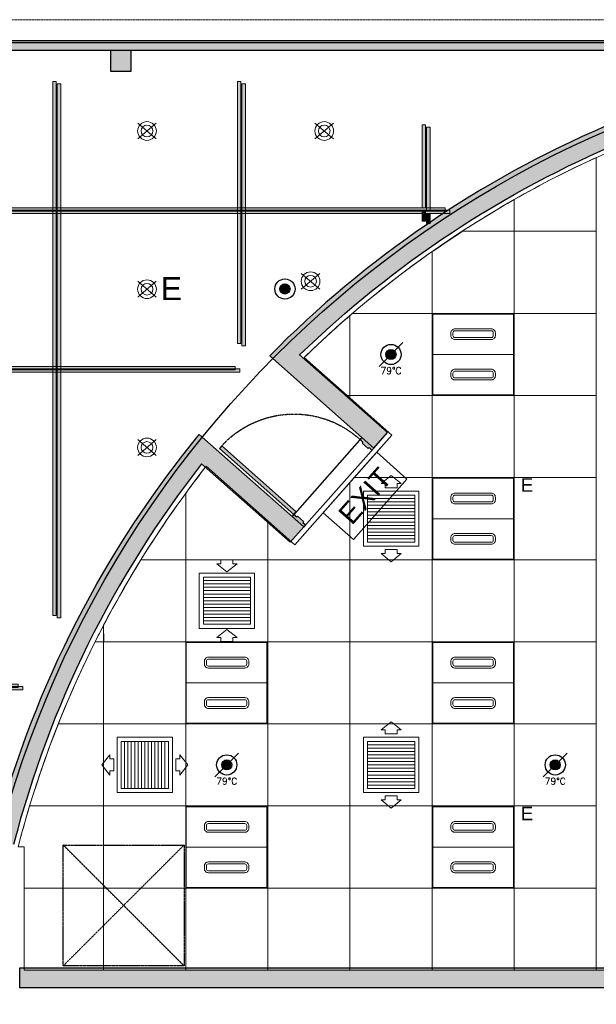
# Model space of a CAD drawing. Header units: millimetres. Extents: x -1097 to 37269, y -9172 to 9131.
# Tile 35 of 36: x 13421 to 17701, y 1820 to 9131. Entities that reach past the tile are written whole.
import ezdxf
from ezdxf.enums import TextEntityAlignment as Align

# ---------------------------------------------------------------- set-up
doc = ezdxf.new("R2010")
doc.units = ezdxf.units.MM
doc.linetypes.add('( Dashed )', pattern=[0.75, 0.5, -0.25])
doc.linetypes.add('DASHED', pattern=[19.049999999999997, 12.7, -6.35])
for name, color, linetype in [('0-MSC-MCP', 3, 'Continuous'), ('Doors', 14, 'Continuous'), ('Flooring', 8, 'Continuous')]:
    doc.layers.add(name, color=color, linetype=linetype)
for name, color, linetype, lineweight in [('00 Structural', 2, 'Continuous', 25), ('01 Doors', 14, 'Continuous', 25), ('02 Furniture', 14, 'Continuous', 25), ('Ceiling', 14, 'Continuous', 9), ('Furniture', 14, 'Continuous', 9), ('Grey', 8, 'Continuous', 9), ('MEP_Lighting (Walls)', 160, 'Continuous', 15)]:
    doc.layers.add(name, color=color, linetype=linetype, lineweight=lineweight)
for name, color, linetype, lineweight, true_color in [('03 Partition', 7, 'Continuous', 25, 0x2776bb), ('ACMV', 5, 'Continuous', 20, 0x0000ff), ('FIRE', 1, 'Continuous', 20, 0xff0000), ('LIGHTING', 6, 'Continuous', 20, 0xff00ff)]:
    doc.layers.add(name, color=color, linetype=linetype, lineweight=lineweight, true_color=true_color)
for name, color, linetype, true_color in [('Exhaut Hoods', 30, 'Continuous', 0xff7f00), ('FIRE-SPKLR-EQP', 1, 'Continuous', 0xff0000), ('RCP LAYOUT', 9, 'Continuous', 0x808080)]:
    doc.layers.add(name, color=color, linetype=linetype, true_color=true_color)
doc.styles.get("Standard").update_dxf_attribs({"font": 'arial.ttf'})

# ---------------------------------------------------------------- blocks, each defined once
blk = doc.blocks.new('A$C28684cc3')
at = {"layer": 'ACMV'}
for p, q in [((-4868.887462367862, 5746.119565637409), (-4943.887462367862, 5686.119565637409)), ((-4793.887462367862, 5686.119565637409), (-4868.887462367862, 5746.119565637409)), ((-5073.887462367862, 5631.119565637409), (-4663.887462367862, 5631.119565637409)), ((-5073.887462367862, 5221.119565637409), (-5073.887462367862, 5631.119565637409)), ((-4943.887462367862, 5686.119565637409), (-4913.887462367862, 5686.119565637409)), ((-4913.887462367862, 5686.119565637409), (-4913.887462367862, 5656.119565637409)), ((-4913.887462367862, 5656.119565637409), (-4823.887462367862, 5656.119565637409)), ((-4823.887462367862, 5656.119565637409), (-4823.887462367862, 5686.119565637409)), ((-4823.887462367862, 5686.119565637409), (-4793.887462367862, 5686.119565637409)), ((-4663.887462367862, 5631.119565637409), (-4663.887462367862, 5221.119565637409)), ((-5043.887462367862, 5601.119565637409), (-4693.887462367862, 5601.119565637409)), ((-5043.887462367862, 5251.119565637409), (-5043.887462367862, 5601.119565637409)), ((-5043.887462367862, 5576.119565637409), (-4693.887462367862, 5576.119565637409)), ((-4693.887462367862, 5601.119565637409), (-4693.887462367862, 5251.119565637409)), ((-5043.887462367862, 5551.119565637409), (-4693.887462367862, 5551.119565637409)), ((-5043.887462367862, 5526.119565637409), (-4693.887462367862, 5526.119565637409)), ((-5043.887462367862, 5501.119565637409), (-4693.887462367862, 5501.119565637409)), ((-5043.887462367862, 5476.119565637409), (-4693.887462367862, 5476.119565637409)), ((-5043.887462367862, 5451.119565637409), (-4693.887462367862, 5451.119565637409)), ((-5043.887462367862, 5426.119565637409), (-4693.887462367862, 5426.119565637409)), ((-5043.887462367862, 5401.119565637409), (-4693.887462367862, 5401.119565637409)), ((-5043.887462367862, 5376.119565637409), (-4693.887462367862, 5376.119565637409)), ((-5043.887462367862, 5351.119565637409), (-4693.887462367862, 5351.119565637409)), ((-5043.887462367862, 5326.119565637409), (-4693.887462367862, 5326.119565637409)), ((-5043.887462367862, 5301.119565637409), (-4693.887462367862, 5301.119565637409)), ((-5043.887462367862, 5276.119565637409), (-4693.887462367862, 5276.119565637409)), ((-4663.887462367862, 5221.119565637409), (-5073.887462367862, 5221.119565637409)), ((-4693.887462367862, 5251.119565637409), (-5043.887462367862, 5251.119565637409)), ((-4913.887462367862, 5166.119565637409), (-4913.887462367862, 5196.119565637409)), ((-4913.887462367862, 5196.119565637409), (-4823.887462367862, 5196.119565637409)), ((-4823.887462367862, 5196.119565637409), (-4823.887462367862, 5166.119565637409)), ((-6043.087462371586, 5120.269566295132), (-6133.087462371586, 5120.269566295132)), ((-6133.087462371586, 5120.269566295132), (-6133.087462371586, 5090.269566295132)), ((-6043.087462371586, 5090.269566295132), (-6043.087462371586, 5120.269566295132)), ((-4868.887462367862, 5106.119565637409), (-4943.887462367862, 5166.119565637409)), ((-4943.887462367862, 5166.119565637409), (-4913.887462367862, 5166.119565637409)), ((-4793.887462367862, 5166.119565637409), (-4868.887462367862, 5106.119565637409)), ((-4823.887462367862, 5166.119565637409), (-4793.887462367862, 5166.119565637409)), ((-6133.087462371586, 5090.269566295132), (-6163.087462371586, 5090.269566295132)), ((-6163.087462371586, 5090.269566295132), (-6088.087462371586, 5030.269566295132)), ((-6088.087462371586, 5030.269566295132), (-6013.087462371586, 5090.269566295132)), ((-6013.087462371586, 5090.269566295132), (-6043.087462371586, 5090.269566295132)), ((-6293.087462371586, 5021.519566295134), (-5883.087462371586, 5021.519566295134)), ((-6293.087462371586, 4611.519566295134), (-6293.087462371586, 5021.519566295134)), ((-6263.087462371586, 4991.519566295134), (-5913.087462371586, 4991.519566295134)), ((-6263.087462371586, 4641.519566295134), (-6263.087462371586, 4991.519566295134)), ((-5913.087462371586, 4991.519566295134), (-5913.087462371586, 4641.519566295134)), ((-5883.087462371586, 5021.519566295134), (-5883.087462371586, 4611.519566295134)), ((-6263.087462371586, 4966.519566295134), (-5913.087462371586, 4966.519566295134)), ((-6263.087462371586, 4941.519566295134), (-5913.087462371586, 4941.519566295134)), ((-6263.087462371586, 4916.519566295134), (-5913.087462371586, 4916.519566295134)), ((-6263.087462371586, 4891.519566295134), (-5913.087462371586, 4891.519566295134)), ((-6263.087462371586, 4866.519566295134), (-5913.087462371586, 4866.519566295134)), ((-6263.087462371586, 4841.519566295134), (-5913.087462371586, 4841.519566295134)), ((-6263.087462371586, 4816.519566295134), (-5913.087462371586, 4816.519566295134)), ((-6263.087462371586, 4791.519566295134), (-5913.087462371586, 4791.519566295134)), ((-6263.087462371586, 4766.519566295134), (-5913.087462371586, 4766.519566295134)), ((-6263.087462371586, 4741.519566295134), (-5913.087462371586, 4741.519566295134)), ((-6263.087462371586, 4716.519566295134), (-5913.087462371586, 4716.519566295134)), ((-6263.087462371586, 4691.519566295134), (-5913.087462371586, 4691.519566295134)), ((-5883.087462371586, 4611.519566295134), (-6293.087462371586, 4611.519566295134)), ((-6263.087462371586, 4666.519566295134), (-5913.087462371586, 4666.519566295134)), ((-5913.087462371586, 4641.519566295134), (-6263.087462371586, 4641.519566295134)), ((-6163.087462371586, 4542.769566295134), (-6088.087462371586, 4602.769566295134)), ((-6133.087462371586, 4542.769566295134), (-6163.087462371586, 4542.769566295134)), ((-6133.087462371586, 4512.769566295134), (-6133.087462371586, 4542.769566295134)), ((-6088.087462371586, 4602.769566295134), (-6013.087462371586, 4542.769566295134)), ((-6013.087462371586, 4542.769566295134), (-6043.087462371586, 4542.769566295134)), ((-6043.087462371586, 4542.769566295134), (-6043.087462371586, 4512.769566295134)), ((-6043.087462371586, 4512.769566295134), (-6133.087462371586, 4512.769566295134)), ((-4868.887462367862, 3917.319566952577), (-4943.887462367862, 3857.319566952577)), ((-4793.887462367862, 3857.319566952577), (-4868.887462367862, 3917.319566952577)), ((-6902.687313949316, 3392.31971471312), (-6902.687313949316, 3802.31971471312)), ((-6902.687313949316, 3802.31971471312), (-6492.687313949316, 3802.31971471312)), ((-6492.687313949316, 3802.31971471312), (-6492.687313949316, 3392.31971471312)), ((-5073.887462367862, 3802.319566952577), (-4663.887462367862, 3802.319566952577)), ((-5073.887462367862, 3392.319566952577), (-5073.887462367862, 3802.319566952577)), ((-4943.887462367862, 3857.319566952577), (-4913.887462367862, 3857.319566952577)), ((-4913.887462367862, 3857.319566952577), (-4913.887462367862, 3827.319566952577)), ((-4913.887462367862, 3827.319566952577), (-4823.887462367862, 3827.319566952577)), ((-4823.887462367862, 3827.319566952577), (-4823.887462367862, 3857.319566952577)), ((-4823.887462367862, 3857.319566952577), (-4793.887462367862, 3857.319566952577)), ((-4663.887462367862, 3802.319566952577), (-4663.887462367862, 3392.319566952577)), ((-6872.687313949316, 3422.31971471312), (-6872.687313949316, 3772.31971471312)), ((-6872.687313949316, 3772.31971471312), (-6522.687313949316, 3772.31971471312)), ((-6847.687313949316, 3772.31971471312), (-6847.687313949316, 3422.31971471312)), ((-6822.687313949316, 3772.31971471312), (-6822.687313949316, 3422.31971471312)), ((-6797.687313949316, 3772.31971471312), (-6797.687313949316, 3422.31971471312)), ((-6772.687313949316, 3772.31971471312), (-6772.687313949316, 3422.31971471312)), ((-6747.687313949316, 3772.31971471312), (-6747.687313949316, 3422.31971471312)), ((-6722.687313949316, 3772.31971471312), (-6722.687313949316, 3422.31971471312)), ((-6697.687313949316, 3772.31971471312), (-6697.687313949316, 3422.31971471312)), ((-6672.687313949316, 3772.31971471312), (-6672.687313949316, 3422.31971471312)), ((-6647.687313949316, 3772.31971471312), (-6647.687313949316, 3422.31971471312)), ((-6622.687313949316, 3772.31971471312), (-6622.687313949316, 3422.31971471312)), ((-6597.687313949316, 3772.31971471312), (-6597.687313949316, 3422.31971471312)), ((-6572.687313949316, 3772.31971471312), (-6572.687313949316, 3422.31971471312)), ((-6547.687313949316, 3772.31971471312), (-6547.687313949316, 3422.31971471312)), ((-6522.687313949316, 3772.31971471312), (-6522.687313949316, 3422.31971471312)), ((-5043.887462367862, 3772.319566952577), (-4693.887462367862, 3772.319566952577)), ((-5043.887462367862, 3422.319566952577), (-5043.887462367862, 3772.319566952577)), ((-5043.887462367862, 3747.319566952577), (-4693.887462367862, 3747.319566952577)), ((-4693.887462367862, 3772.319566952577), (-4693.887462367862, 3422.319566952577)), ((-7017.687313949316, 3597.31971471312), (-6957.687313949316, 3672.31971471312)), ((-6957.687313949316, 3672.31971471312), (-6957.687313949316, 3642.31971471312)), ((-6377.687313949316, 3597.31971471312), (-6437.687313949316, 3672.31971471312)), ((-6437.687313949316, 3672.31971471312), (-6437.687313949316, 3642.31971471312)), ((-5043.887462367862, 3722.319566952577), (-4693.887462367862, 3722.319566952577)), ((-5043.887462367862, 3697.319566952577), (-4693.887462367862, 3697.319566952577)), ((-5043.887462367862, 3672.319566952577), (-4693.887462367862, 3672.319566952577)), ((-6957.687313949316, 3522.31971471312), (-7017.687313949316, 3597.31971471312)), ((-6957.687313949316, 3642.31971471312), (-6927.687313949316, 3642.31971471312)), ((-6927.687313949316, 3642.31971471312), (-6927.687313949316, 3552.31971471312)), ((-6437.687313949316, 3642.31971471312), (-6467.687313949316, 3642.31971471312)), ((-6467.687313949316, 3642.31971471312), (-6467.687313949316, 3552.31971471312)), ((-6437.687313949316, 3522.31971471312), (-6377.687313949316, 3597.31971471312)), ((-5043.887462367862, 3647.319566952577), (-4693.887462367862, 3647.319566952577)), ((-5043.887462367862, 3622.319566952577), (-4693.887462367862, 3622.319566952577)), ((-5043.887462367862, 3597.319566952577), (-4693.887462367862, 3597.319566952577)), ((-6927.687313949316, 3552.31971471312), (-6957.687313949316, 3552.31971471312)), ((-6957.687313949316, 3552.31971471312), (-6957.687313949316, 3522.31971471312)), ((-6467.687313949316, 3552.31971471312), (-6437.687313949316, 3552.31971471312)), ((-6437.687313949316, 3552.31971471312), (-6437.687313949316, 3522.31971471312)), ((-5043.887462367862, 3572.319566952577), (-4693.887462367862, 3572.319566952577)), ((-5043.887462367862, 3547.319566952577), (-4693.887462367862, 3547.319566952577)), ((-5043.887462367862, 3522.319566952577), (-4693.887462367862, 3522.319566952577)), ((-5043.887462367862, 3497.319566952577), (-4693.887462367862, 3497.319566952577)), ((-5043.887462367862, 3472.319566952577), (-4693.887462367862, 3472.319566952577)), ((-5043.887462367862, 3447.319566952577), (-4693.887462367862, 3447.319566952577)), ((-6492.687313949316, 3392.31971471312), (-6902.687313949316, 3392.31971471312)), ((-6522.687313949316, 3422.31971471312), (-6872.687313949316, 3422.31971471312)), ((-4663.887462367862, 3392.319566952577), (-5073.887462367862, 3392.319566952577)), ((-4693.887462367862, 3422.319566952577), (-5043.887462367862, 3422.319566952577)), ((-4913.887462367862, 3337.319566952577), (-4913.887462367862, 3367.319566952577)), ((-4913.887462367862, 3367.319566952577), (-4823.887462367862, 3367.319566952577)), ((-4823.887462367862, 3367.319566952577), (-4823.887462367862, 3337.319566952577)), ((-4868.887462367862, 3277.319566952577), (-4943.887462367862, 3337.319566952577)), ((-4943.887462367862, 3337.319566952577), (-4913.887462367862, 3337.319566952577)), ((-4793.887462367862, 3337.319566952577), (-4868.887462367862, 3277.319566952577)), ((-4823.887462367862, 3337.319566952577), (-4793.887462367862, 3337.319566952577))]:
    blk.add_line(p, q, dxfattribs=at)
blk = doc.blocks.new('SPKLR-EQP-PENDENT-93C')
at = {"layer": 'FIRE-SPKLR-EQP'}
h = blk.add_hatch(color=256, dxfattribs=at)
h.dxf.hatch_style = 1
h.paths.add_polyline_path([(37.5, 0, 1), (-37.5, 0, 1)])
blk.add_line((-88.38834764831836, -88.38834764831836), (88.38834764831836, 88.38834764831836), dxfattribs=at)
for radius in [75, 37.5]:
    blk.add_circle((0, 0), radius, dxfattribs=at)
at = {"layer": 'FIRE-SPKLR-EQP', "insert": (-4.547473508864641e-13, -120.1356336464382), "char_height": 50, "attachment_point": 5}
blk.add_mtext_dynamic_manual_height_columns('\\pxqc;{\\Fromans|c0;79%%DC}', width=160.0238095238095, gutter_width=3324.744963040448, heights=[0], dxfattribs=at)
blk = doc.blocks.new('SPKLR-EQP-PENDENT-68C')
at = {"layer": 'FIRE-SPKLR-EQP'}
h = blk.add_hatch(color=256, dxfattribs=at)
h.dxf.hatch_style = 1
h.paths.add_polyline_path([(37.5, 0, 1), (-37.5, 0, 1)])
for radius in [75, 37.5]:
    blk.add_circle((0, 0), radius, dxfattribs=at)
blk = doc.blocks.new('A$C86f38443')
at = {"layer": 'FIRE'}
for name, p in [('SPKLR-EQP-PENDENT-68C', (15389.86868118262, 7131.51026717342)), ('SPKLR-EQP-PENDENT-93C', (16176.84514884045, 6645.319566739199)), ('SPKLR-EQP-PENDENT-93C', (14957.64514884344, 3597.319564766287)), ('SPKLR-EQP-PENDENT-93C', (17396.04514884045, 3597.319564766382))]:
    blk.add_blockref(name, p, dxfattribs=at)
blk = doc.blocks.new('LIGHT-600X600MM')
at = {"color": 0}
blk.add_line((300, 0), (-300, 0), dxfattribs=at)
blk.add_lwpolyline([(-300, 300), (-300, -300), (300, -300), (300, 300)], close=True, dxfattribs=at)
for points in [[(-165.0000000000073, 159.9999999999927), (-165.0000000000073, 140.0000000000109, 0.4142135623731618), (-135.0000000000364, 109.9999999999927), (134.9999999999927, 109.9999999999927, 0.4142135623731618), (165.0000000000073, 140.0000000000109), (165.0000000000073, 159.9999999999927, 0.4142135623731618), (134.9999999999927, 190.0000000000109), (-134.9999999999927, 190.0000000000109, 0.4142135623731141)], [(-150, 159.9999999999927), (-150, 140.0000000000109, 0.4142135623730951), (-135.0000000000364, 125), (134.9999999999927, 125, 0.4142135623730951), (150, 140.0000000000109), (150, 159.9999999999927, 0.4142135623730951), (134.9999999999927, 175), (-134.9999999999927, 175, 0.4142135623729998)], [(-165.0000000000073, -159.9999999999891), (-165.0000000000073, -140.0000000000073, -0.4142135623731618), (-135.0000000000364, -109.9999999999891), (134.9999999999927, -109.9999999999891, -0.4142135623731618), (165.0000000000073, -140.0000000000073), (165.0000000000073, -159.9999999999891, -0.4142135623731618), (134.9999999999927, -190.0000000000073), (-134.9999999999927, -190.0000000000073, -0.4142135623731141)], [(-150, -159.9999999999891), (-150, -140.0000000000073, -0.4142135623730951), (-135.0000000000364, -125), (134.9999999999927, -125, -0.4142135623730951), (150, -140.0000000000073), (150, -159.9999999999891, -0.4142135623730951), (134.9999999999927, -175), (-134.9999999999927, -175, -0.4142135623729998)]]:
    blk.add_lwpolyline(points, format="xyb", close=True, dxfattribs=at)
blk.add_attdef('E', text='', height=100).set_placement((400, 250), align=Align.MIDDLE_CENTER)
blk = doc.blocks.new('A$Cbacd199c')
at = {"layer": 'LIGHTING'}
for p, q in [((14296.57872702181, 8363.621994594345), (14434.53659186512, 8245.724602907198)), ((14434.53659186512, 8363.621994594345), (14296.57872702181, 8245.724602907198)), ((15612.61239571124, 8363.621994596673), (15750.57026055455, 8245.724602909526)), ((15750.57026055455, 8363.621994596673), (15612.61239571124, 8245.724602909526)), ((15511.04187707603, 7247.693540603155), (15648.99974191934, 7129.796148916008)), ((15648.99974191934, 7247.693540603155), (15511.04187707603, 7129.796148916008)), ((14296.57872702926, 6013.672446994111), (14434.53659187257, 5895.775055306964)), ((14434.53659187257, 6013.672446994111), (14296.57872702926, 5895.775055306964))]:
    blk.add_line(p, q, dxfattribs=at)
for centre, radius in [((14365.55765944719, 8304.673298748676), 69.50000000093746), ((14365.55765944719, 8304.673298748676), 43.41888344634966), ((15681.59132813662, 8304.673298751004), 69.50000000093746), ((15681.59132813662, 8304.673298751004), 43.41888344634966), ((15580.02080950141, 7188.744844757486), 69.50000000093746), ((15580.02080950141, 7188.744844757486), 43.41888344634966), ((14365.55765945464, 5954.723751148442), 69.50000000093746), ((14365.55765945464, 5954.723751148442), 43.41888344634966)]:
    blk.add_circle(centre, radius, dxfattribs=at)
for p in [(16786.44514872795, 6645.719566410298), (14956.44514883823, 4206.919566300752), (16786.44514883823, 4206.919566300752), (14956.44514883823, 2986.919566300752)]:
    blk.add_blockref('LIGHT-600X600MM', p, dxfattribs=at)
blk = doc.blocks.new('EXIT LIGHT')
at = {"color": 0}
blk.add_lwpolyline([(-200, -200), (200, -200), (200, 0), (-200, 0)], close=True, dxfattribs=at)
blk.add_attdef('EXIT', text='', height=100, dxfattribs=at).set_placement((0, -100), align=Align.MIDDLE_CENTER)
blk = doc.blocks.new('EM LIGHT1')
at = {"layer": 'MEP_Lighting (Walls)', "color": 3, "true_color": 0x00ff00}
for p, q in [((-68.97893242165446, 58.94869584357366), (68.97893242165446, -58.94869584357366)), ((68.97893242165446, 58.94869584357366), (-68.97893242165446, -58.94869584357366))]:
    blk.add_line(p, q, dxfattribs=at)
for radius in [69.50000000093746, 43.41888344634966]:
    blk.add_circle((3.725290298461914e-09, -2.095475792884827e-09), radius, dxfattribs=at)
at = {"color": 3, "true_color": 0x00ff00, "insert": (102.2761875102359, 89.70590073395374), "char_height": 170, "width": 45.68415850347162, "attachment_point": 1}
blk.add_mtext('E', dxfattribs=at)
blk = doc.blocks.new('A$C3c35f28b')
at = {"layer": 'LIGHTING', "color": 3, "true_color": 0x00ff00}
blk.add_blockref('EM LIGHT1', (14365.55765945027, 7129.698524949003), dxfattribs=at)
at = {"layer": 'LIGHTING', "color": 3, "true_color": 0x00ff00, "xscale": 1.5, "yscale": 1.5, "zscale": 1.5, "rotation": 48.47175877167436}
blk.add_blockref('EXIT LIGHT', (15872.04514883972, 5694.617767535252), dxfattribs=at).add_auto_attribs({'EXIT': 'EXIT'})
at = {"layer": 'LIGHTING', "color": 3, "true_color": 0x00ff00}
ref = blk.add_blockref('LIGHT-600X600MM', (16786.44514872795, 5425.7195664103), dxfattribs=at)
ref.add_attrib('E', 'E', dxfattribs={"layer": '0', "color": 0, "height": 100}).set_placement((17186.44514872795, 5675.7195664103), align=Align.MIDDLE_CENTER)
ref = blk.add_blockref('LIGHT-600X600MM', (16786.44514883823, 2986.919566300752), dxfattribs=at)
ref.add_attrib('E', 'E', dxfattribs={"layer": '0', "color": 0, "height": 100}).set_placement((17186.44514883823, 3236.919566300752), align=Align.MIDDLE_CENTER)
blk = doc.blocks.new('tsf H external wall')
at = {"layer": '0-MSC-MCP', "ltscale": 0.25, "true_color": 0x808080}
h = blk.add_hatch(color=8, dxfattribs=at)
h.dxf.hatch_style = 1
h.paths.add_polyline_path([(1716442.635372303, -78125.10488669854), (1716442.635372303, -78685.26231226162), (1716439.635372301, -78685.26231226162), (1716439.635372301, -78125.10488669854)])
at = {"layer": '03 Partition', "color": 8, "ltscale": 0.25, "true_color": 0x808080}
blk.add_line((1716442.635372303, -78188.4183502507), (1716442.635372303, -78685.26231226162), dxfattribs=at)
blk.add_lwpolyline([(1716442.635372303, -78125.10488669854), (1716442.635372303, -78685.26231226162), (1716439.635372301, -78685.26231226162), (1716439.635372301, -78125.10488669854)], close=True, dxfattribs=at)
blk = doc.blocks.new('COR_00$0$$1200_clear')
at = {"ltscale": 0.25, "true_color": 0x808080}
h = blk.add_hatch(color=8, dxfattribs=at)
h.dxf.hatch_style = 1
h.paths.add_polyline_path([(-596.7499997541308, -87), (-561.7499999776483, -87), (-561.7499997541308, -39.00000698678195), (-546.7499997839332, -39.00000699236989), (-546.7499992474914, 65.00000698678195), (-561.7499992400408, 65.00000698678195), (-561.749999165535, 112.9999998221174), (-596.7499997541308, 113)])
h.paths.add_polyline_path([(746.7499999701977, -87), (711.7499999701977, -87), (711.7499997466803, -39.00000698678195), (696.7500005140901, -39.000007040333), (696.7499999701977, 65.0000069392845), (711.7500000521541, 65.00000698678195), (711.7499999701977, 112.9999998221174), (746.7499999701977, 113)])
h.paths.add_polyline_path([(-561.7499999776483, -1354.499999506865), (-561.7499999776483, -87), (-516.7500069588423, -87), (-516.7500069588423, -1354.499999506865)])
at = {"layer": '01 Doors', "color": 8, "true_color": 0x808080}
for points in [[(-596.7499997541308, -87), (-561.7499999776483, -87), (-561.7499997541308, -39.00000698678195), (-546.7499997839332, -39.00000699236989), (-546.7499992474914, 65.00000698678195), (-561.7499992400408, 65.00000698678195), (-561.749999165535, 112.9999998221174), (-596.7499997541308, 113)], [(-596.7499997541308, 113), (746.7499999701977, 113), (746.7499999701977, -87), (-596.7499997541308, -87)], [(746.7499999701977, -87), (711.7499999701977, -87), (711.7499997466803, -39.00000698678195), (696.7500005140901, -39.000007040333), (696.7499999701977, 65.0000069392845), (711.7500000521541, 65.00000698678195), (711.7499999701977, 112.9999998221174), (746.7499999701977, 113)], [(-561.7499999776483, -1354.499999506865), (-561.7499999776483, -87), (-516.7500069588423, -87), (-516.7500069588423, -1354.499999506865)]]:
    blk.add_lwpolyline(points, close=True, dxfattribs=at)
at = {"layer": '01 Doors', "color": 8, "linetype": 'DASHED', "ltscale": 0.1, "true_color": 0x808080}
blk.add_arc((-537.2381305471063, -105.5422727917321), 1249.125760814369, 270.9398059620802, 0.8505415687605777, dxfattribs=at)
blk = doc.blocks.new('plnnnn')
at = {"ltscale": 0.25, "true_color": 0x808080}
h = blk.add_hatch(color=8, dxfattribs=at)
h.dxf.hatch_style = 1
edge = h.paths.add_edge_path()
edge.add_line((1723862.992460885, -77684.4546372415), (1723858.480225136, -77680.45626541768))
edge.add_arc((1724099.377285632, -77873.2443613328), 308.5427744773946, 141.3299764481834, 165.7934505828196)
edge.add_line((1723800.270581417, -77797.52234884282), (1723806.463639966, -77797.52257680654))
edge.add_arc((1724098.252446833, -77872.73880491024), 301.3273780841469, 141.3288808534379, 165.5451914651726, ccw=False)
edge = h.paths.add_edge_path()
edge.add_line((1723883.866175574, -77652.07215517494), (1723888.373693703, -77656.08005798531))
edge.add_arc((1724101.742695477, -77871.95726866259), 303.5280893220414, 91.19275811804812, 134.6652081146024, ccw=False)
edge.add_line((1724095.424438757, -77568.49494704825), (1724095.424438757, -77562.49345739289))
edge.add_arc((1724101.467911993, -77871.37456746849), 308.940226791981, 91.12088866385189, 134.7769738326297)
h = blk.add_hatch(color=8, dxfattribs=at)
h.dxf.hatch_style = 1
h.paths.add_polyline_path([(1723885.429503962, -77650.30642085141), (1723881.320402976, -77654.67644202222), (1723911.718744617, -77681.60849343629), (1723915.699802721, -77677.1139287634)])
h.paths.add_polyline_path([(1723858.48023163, -77680.45625719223), (1723860.74629259, -77677.62027711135), (1723891.287494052, -77704.6788981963), (1723888.883314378, -77707.3925092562)])
h = blk.add_hatch(color=8, dxfattribs=at)
h.dxf.hatch_style = 1
h.paths.add_polyline_path([(1723860.74629259, -77677.62027711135), (1723857.001567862, -77682.31857702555), (1723887.308689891, -77709.16979673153), (1723891.287494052, -77704.6788981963)])
h = blk.add_hatch(color=8, dxfattribs=at)
h.dxf.hatch_style = 1
h.paths.add_polyline_path([(1723808.255555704, -77833.54460517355), (1723808.255555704, -77839.45011698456), (1724095.424438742, -77839.45011698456), (1724095.424438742, -77833.54460517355)])
at = {"layer": '00 Structural', "color": 8, "ltscale": 0.25, "true_color": 0x808080}
for points in [[(1724099.443318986, -77562.43069779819, 0.1961272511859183), (1723883.85762573, -77652.08060861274), (1723881.320402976, -77654.67644202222), (1723911.718744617, -77681.60849343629), (1723915.699392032, -77677.11439231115), (1723889.945160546, -77654.30633250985)], [(1723890.069807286, -77654.41672020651, -0.1899644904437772), (1724095.424438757, -77568.49494704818)], [(1723858.48023163, -77680.45625719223), (1723860.74629259, -77677.62027711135), (1723891.287494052, -77704.6788981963), (1723887.308854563, -77709.16961086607), (1723861.418001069, -77686.23173885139, 0.1030177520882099), (1723806.463660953, -77797.52249559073)], [(1723800.270544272, -77797.5224955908, -0.10714942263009), (1723858.480225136, -77680.45626541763)]]:
    blk.add_lwpolyline(points, format="xyb", dxfattribs=at)
blk.add_lwpolyline([(1723808.255555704, -77833.54460517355), (1724095.424438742, -77833.54460517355), (1724095.424438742, -77839.45011698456), (1723808.255555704, -77839.45011698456)], close=True, dxfattribs=at)
at = {"layer": '02 Furniture', "color": 8, "true_color": 0x808080, "rotation": 90}
blk.add_blockref('tsf H external wall', (1645414.162126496, -1794005.066070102), dxfattribs=at)
at = {"layer": 'Doors', "color": 8, "true_color": 0x808080, "xscale": -0.02293775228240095, "yscale": 0.02293775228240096, "zscale": 0.02293775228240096, "rotation": 228.4599999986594}
blk.add_blockref('COR_00$0$$1200_clear', (1723898.419496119, -77692.70998487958), dxfattribs=at)
blk = doc.blocks.new('usyer')
at = {"layer": 'Ceiling', "ltscale": 0.25, "true_color": 0x808080}
h = blk.add_hatch(color=8, dxfattribs=at)
h.dxf.hatch_style = 1
h.paths.add_polyline_path([(1722701.237580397, -78524.43877846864), (1722702.237580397, -78524.43877846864), (1722702.237580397, -78680.59574091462), (1722701.237580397, -78680.59574091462)])
h = blk.add_hatch(color=8, dxfattribs=at)
h.dxf.hatch_style = 1
h.paths.add_polyline_path([(1722755.195464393, -78524.43877846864), (1722756.195464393, -78524.43877846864), (1722756.195464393, -78601.07840083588), (1722755.195464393, -78601.07840083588)])
h = blk.add_hatch(color=8, dxfattribs=at)
h.dxf.hatch_style = 1
h.paths.add_polyline_path([(1722809.153348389, -78537.13630029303), (1722810.153348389, -78537.13630029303), (1722810.153348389, -78561.35713802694), (1722809.153348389, -78561.35713802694)])
h = blk.add_hatch(color=8, dxfattribs=at)
h.dxf.hatch_style = 1
h.paths.add_polyline_path([(1722815.897454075, -78561.35713802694), (1722815.897454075, -78562.35713802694), (1722462.982568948, -78562.35713802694), (1722462.982568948, -78561.35713802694)])
h = blk.add_hatch(color=8, dxfattribs=at)
h.dxf.hatch_style = 1
h.paths.add_polyline_path([(1722809.153348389, -78565.30767879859), (1722810.153348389, -78565.30767879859), (1722810.153348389, -78562.35713802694), (1722809.153348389, -78562.35713802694)])
h = blk.add_hatch(color=8, dxfattribs=at)
h.dxf.hatch_style = 1
h.paths.add_polyline_path([(1722754.586273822, -78607.775497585), (1722754.586273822, -78608.775497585), (1722518.427063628, -78608.775497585), (1722518.427063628, -78607.775497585)])
h = blk.add_hatch(color=8, dxfattribs=at)
h.dxf.hatch_style = 1
h.paths.add_polyline_path([(1722691.13993451, -78700.6122167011), (1722691.13993451, -78701.6122167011), (1722461.075570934, -78701.6122167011), (1722461.075570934, -78700.6122167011)])
at = {"layer": 'Ceiling', "color": 8, "ltscale": 0.25, "true_color": 0x808080}
for points in [[(1722701.237580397, -78524.43877846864), (1722702.237580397, -78524.43877846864), (1722702.237580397, -78680.59574091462), (1722701.237580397, -78680.59574091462)], [(1722755.195464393, -78524.43877846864), (1722756.195464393, -78524.43877846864), (1722756.195464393, -78601.07840083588), (1722755.195464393, -78601.07840083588)], [(1722809.153348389, -78537.13630029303), (1722810.153348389, -78537.13630029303), (1722810.153348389, -78561.35713802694), (1722809.153348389, -78561.35713802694)], [(1722815.897454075, -78561.35713802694), (1722815.897454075, -78562.35713802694), (1722462.982568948, -78562.35713802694), (1722462.982568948, -78561.35713802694)], [(1722809.153348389, -78565.30767879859), (1722810.153348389, -78565.30767879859), (1722810.153348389, -78562.35713802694), (1722809.153348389, -78562.35713802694)], [(1722754.586273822, -78607.775497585), (1722754.586273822, -78608.775497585), (1722518.427063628, -78608.775497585), (1722518.427063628, -78607.775497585)], [(1722691.13993451, -78700.6122167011), (1722691.13993451, -78701.6122167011), (1722461.075570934, -78701.6122167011), (1722461.075570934, -78700.6122167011)]]:
    blk.add_lwpolyline(points, close=True, dxfattribs=at)
blk = doc.blocks.new('steel cols')
at = {"layer": '00 Structural', "ltscale": 0.25, "true_color": 0x808080}
h = blk.add_hatch(color=8, dxfattribs=at)
h.dxf.hatch_style = 1
h.paths.add_polyline_path([(1723381.977154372, -77443.60850557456), (1723381.977154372, -77449.60850557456), (1723387.977154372, -77449.60850557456), (1723387.977154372, -77443.60850557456)])
at = {"layer": '00 Structural', "color": 8, "ltscale": 0.25, "true_color": 0x808080}
blk.add_lwpolyline([(1723381.977154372, -77443.60850557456), (1723387.977154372, -77443.60850557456), (1723387.977154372, -77449.60850557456), (1723381.977154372, -77449.60850557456)], close=True, dxfattribs=at)
blk = doc.blocks.new('columns by us')
at = {"layer": '00 Structural', "color": 8, "true_color": 0x808080, "xscale": -1}
blk.add_blockref('steel cols', (3447222.814204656, -121.8240797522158), dxfattribs=at)
blk = doc.blocks.new('IHH 2x2 FC')
at = {"layer": 'Ceiling', "color": 8, "ltscale": 0.25}
blk.add_lwpolyline([(-12, 12), (12, 12), (12, -12), (-12, -12)], close=True, dxfattribs=at)
blk = doc.blocks.new('grid 2')
at = {"color": 8, "ltscale": 0.25, "true_color": 0x808080}
blk.add_lwpolyline([(1722103.81567223, -78573.19406316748, -0.00830918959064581), (1722112.178351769, -78567.55268574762)], format="xyb", dxfattribs=at)
at = {"layer": 'Ceiling', "color": 8, "ltscale": 0.25, "true_color": 0x808080}
for points in [[(1722271.400113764, -78518.50302763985, 0.1899644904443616), (1722066.045482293, -78604.42480079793), (1722091.675067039, -78627.12247290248), (1722063.28452957, -78659.1776914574), (1722037.393676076, -78636.23981944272, 0.1030177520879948), (1721982.43933596, -78747.53057618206), (1721984.193782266, -78747.5305761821), (1721984.231230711, -78783.55268576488), (1722271.400113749, -78783.55268576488)], [(1722127.400113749, -78567.55268566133), (1722127.400113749, -78558.27287175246, -0.02222412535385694), (1722151.400113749, -78545.97078616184), (1722151.400113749, -78567.55268567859)], [(1722112.178351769, -78567.55268574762, -0.01468667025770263), (1722127.400113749, -78558.27287175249), (1722127.400107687, -78567.55268567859)], [(1722103.400113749, -78573.4850751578, -0.008661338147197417), (1722112.111468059, -78567.59621783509), (1722127.400113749, -78567.55268566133), (1722127.400113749, -78591.55268567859), (1722103.400113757, -78591.5526856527)], [(1722080.134702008, -78591.55268573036, -0.02427651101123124), (1722103.400113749, -78573.48507515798), (1722103.400113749, -78591.5526856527)], [(1722079.400113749, -78615.55268574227), (1722079.400113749, -78592.18464811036, -0.00079816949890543), (1722080.134702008, -78591.55268573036), (1722103.400113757, -78591.5526856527), (1722103.40011374, -78615.55268566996)], [(1722066.045482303, -78604.42480080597, -0.01492401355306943), (1722079.400113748, -78592.18464809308), (1722079.400113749, -78615.55268576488), (1722078.61078278, -78615.55268576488)], [(1722031.400113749, -78663.55268567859), (1722031.400113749, -78644.16236242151, -0.008159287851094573), (1722037.393676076, -78636.2398194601), (1722055.400113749, -78652.19253275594), (1722055.400113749, -78663.55268574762)], [(1722018.334816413, -78663.55268573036, -0.01920955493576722), (1722031.400113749, -78644.16236242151), (1722031.400113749, -78663.55268574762)], [(1722007.400113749, -78687.55268567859), (1722007.400113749, -78682.72838099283, -0.01813500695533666), (1722018.334816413, -78663.55268573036), (1722031.400113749, -78663.55268574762), (1722031.400113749, -78687.55268573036)], [(1722004.930810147, -78687.5526857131, -0.004504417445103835), (1722007.430264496, -78682.6707609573), (1722007.434569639, -78687.58277220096)], [(1721994.185068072, -78711.5526857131, -0.02160615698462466), (1722004.930810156, -78687.5526857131), (1722007.400113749, -78687.55268568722), (1722007.400113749, -78711.55268566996)], [(1721985.803283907, -78735.5526857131, -0.02088714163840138), (1721994.185068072, -78711.5526857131), (1722007.400113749, -78711.55268573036), (1722007.400113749, -78735.55268573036)], [(1721984.20628038, -78759.55266272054), (1721984.220000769, -78747.5307234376), (1721982.43933596, -78747.53057618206, -0.01021877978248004), (1721985.803283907, -78735.5526857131), (1722007.400125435, -78735.55268573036), (1722007.400102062, -78759.55268571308)]]:
    blk.add_lwpolyline(points, format="xyb", close=True, dxfattribs=at)
for points in [[(1722079.400113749, -78615.55268574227), (1722079.400113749, -78616.25172069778), (1722091.674213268, -78627.12343681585), (1722080.662517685, -78639.55268573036), (1722103.400113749, -78639.55268566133), (1722103.400113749, -78615.55268566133)], [(1722079.400113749, -78663.55268567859), (1722079.400113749, -78640.9775681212), (1722080.665925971, -78639.55268573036), (1722103.400113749, -78639.55268573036), (1722103.400113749, -78663.55268573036)], [(1722055.400113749, -78652.19253275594), (1722063.284434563, -78659.17779870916), (1722079.400113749, -78640.9818903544), (1722079.400113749, -78663.55268567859), (1722055.400113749, -78663.55268573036)], [(1721984.218754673, -78759.55183467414), (1722007.400113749, -78759.55268573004), (1722007.400113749, -78783.55268573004), (1721984.218754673, -78783.55183467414)]]:
    blk.add_lwpolyline(points, close=True, dxfattribs=at)
at = {"layer": 'Flooring', "color": 8, "ltscale": 0.25, "true_color": 0x808080}
blk.add_lwpolyline([(1721906.164354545, -78870.11713534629, -0.9434730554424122), (1721833.907863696, -78865.90794400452), (1721778.556152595, -78865.53855581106), (1721778.556123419, -78747.53057620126), (1721976.219971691, -78747.5183214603, -0.3406929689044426), (1722275.418965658, -78512.43877840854), (1721509.188209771, -78512.43943964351, 0.3942123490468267), (1721454.188209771, -78567.43943964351), (1721454.188209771, -78812.38872380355, -1.031559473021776), (1721454.188209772, -78919.39907187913), (1721454.188209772, -79157.98386275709), (1721499.188209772, -79157.98386275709), (1721499.188209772, -79214.98386275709), (1721906.181623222, -79214.9838627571), (1721906.164351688, -78870.06006854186)], format="xyb", dxfattribs=at)
at = {"layer": 'Ceiling', "color": 8, "true_color": 0x808080}
for name, p in [('usyer', (-707.3498926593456, 5.966285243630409e-08)), ('IHH 2x2 FC', (1722139.400113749, -78579.55268567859)), ('IHH 2x2 FC', (1722115.400113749, -78603.55268566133)), ('IHH 2x2 FC', (1722139.400113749, -78603.55268567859)), ('IHH 2x2 FC', (1722115.400113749, -78627.55268566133)), ('IHH 2x2 FC', (1722139.400113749, -78627.55268567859)), ('IHH 2x2 FC', (1722115.400113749, -78651.55268566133)), ('IHH 2x2 FC', (1722139.400113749, -78651.55268567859)), ('IHH 2x2 FC', (1722043.400113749, -78675.55268567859)), ('IHH 2x2 FC', (1722067.400113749, -78675.55268567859)), ('IHH 2x2 FC', (1722091.400113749, -78675.55268567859)), ('IHH 2x2 FC', (1722115.400113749, -78675.55268567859)), ('IHH 2x2 FC', (1722139.400113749, -78675.55268567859)), ('IHH 2x2 FC', (1722019.400113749, -78699.55268567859)), ('IHH 2x2 FC', (1722043.400113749, -78699.55268567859)), ('IHH 2x2 FC', (1722067.400113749, -78699.55268567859)), ('IHH 2x2 FC', (1722091.400113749, -78699.55268567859)), ('IHH 2x2 FC', (1722115.400113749, -78699.55268567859)), ('IHH 2x2 FC', (1722139.400113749, -78699.55268567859)), ('IHH 2x2 FC', (1722019.400113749, -78723.55268567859)), ('IHH 2x2 FC', (1722043.400113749, -78723.55268567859)), ('IHH 2x2 FC', (1722067.400113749, -78723.55268567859)), ('IHH 2x2 FC', (1722091.400113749, -78723.55268567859)), ('IHH 2x2 FC', (1722115.400113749, -78723.55268567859)), ('IHH 2x2 FC', (1722139.400113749, -78723.55268567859)), ('IHH 2x2 FC', (1722019.400113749, -78747.55268567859)), ('IHH 2x2 FC', (1722043.400113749, -78747.55268567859)), ('IHH 2x2 FC', (1722067.400113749, -78747.55268567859)), ('IHH 2x2 FC', (1722091.400113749, -78747.55268567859)), ('IHH 2x2 FC', (1722115.400113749, -78747.55268567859)), ('IHH 2x2 FC', (1722139.400113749, -78747.55268567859)), ('IHH 2x2 FC', (1722019.400113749, -78771.55268567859)), ('IHH 2x2 FC', (1722043.400113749, -78771.55268567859)), ('IHH 2x2 FC', (1722067.400113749, -78771.55268567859)), ('IHH 2x2 FC', (1722091.400113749, -78771.55268567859)), ('IHH 2x2 FC', (1722115.400113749, -78771.55268567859)), ('IHH 2x2 FC', (1722139.400113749, -78771.55268567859))]:
    blk.add_blockref(name, p, dxfattribs=at)
blk = doc.blocks.new('IRISH HOUSE-RCP LAYOUT')
at = {"layer": 'Exhaut Hoods', "linetype": 'DASHED', "ltscale": 0.1}
blk.add_lwpolyline([(13743.9178622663, 3002.702234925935), (14640.64042559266, 3002.702234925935), (14640.64042559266, 2105.790500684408), (13743.9178622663, 2105.790500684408)], close=True, dxfattribs=at)
for points in [[(14640.64042558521, 2105.790500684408), (13743.9178622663, 3002.702234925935)], [(14640.64042559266, 3002.702234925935), (13743.9178622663, 2105.790500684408)]]:
    blk.add_lwpolyline(points, dxfattribs=at)
at = {"layer": 'Furniture', "color": 8, "ltscale": 0.25, "true_color": 0x808080}
blk.add_lwpolyline([(20816.54741821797, 8977.743238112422), (1458.955107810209, 8977.743238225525, 0.4141522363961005), (-41.67898340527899, 7586.210395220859), (-41.92480301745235, 944.0317999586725, 0.9565398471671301), (-41.99467802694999, -944.0286941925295), (-42.23422350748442, -7416.6768538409), (-194.6342234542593, -7416.6768538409), (-194.6342234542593, -9019.285108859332), (1106.035796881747, -9019.285108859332), (1106.03579688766, -8866.885108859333), (11438.3984781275, -8866.885108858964)], format="xyb", dxfattribs=at)
at = {"layer": 'Grey', "color": 8, "linetype": '( Dashed )', "ltscale": 0.2, "true_color": 0x808080}
blk.add_lwpolyline([(20817.02697602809, 8977.760033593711), (20816.54741821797, 9130.143238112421), (1461.74886756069, 9130.143238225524, 0.4141547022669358), (-194.0788794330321, 7589.022605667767), (-194.3197703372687, 1080.020287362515, 0.836103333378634), (-194.3997104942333, -1080.005901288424), (-194.6285834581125, -7264.2768538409), (-347.0342234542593, -7264.2768538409), (-347.0342234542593, -9171.685108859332), (1258.435796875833, -9171.685108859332), (1258.435796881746, -9019.285108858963), (11438.3984781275, -9019.285108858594), (11438.3984781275, -8866.885108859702)], format="xyb", dxfattribs=at)
at = {"xscale": 25.4, "yscale": 25.4, "zscale": 25.4}
blk.add_blockref('grid 2', (-43724944.66814373, 2003175.55778255), dxfattribs=at)
at = {"layer": '00 Structural', "color": 8, "true_color": 0x808080, "xscale": 25.4, "yscale": 25.4, "zscale": 25.4}
blk.add_blockref('columns by us', (-43771308.83332622, 1979063.499757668), dxfattribs=at)
at = {"layer": 'Ceiling', "color": 8, "true_color": 0x808080, "xscale": 25.4, "yscale": 25.4, "zscale": 25.4}
blk.add_blockref('usyer', (-43742945.30274495, 2003193.705006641), dxfattribs=at)
at = {"layer": 'Grey', "color": 8, "true_color": 0x808080, "xscale": 25.4, "yscale": 25.4, "zscale": 25.4}
blk.add_blockref('plnnnn', (-43771308.83332622, 1979063.499757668), dxfattribs=at)

msp = doc.modelspace()

# ---------------------------------------------------------------- block references
for name in ['A$C3c35f28b', 'A$Cbacd199c']:
    msp.add_blockref(name, (0, 0))
at = {"layer": 'ACMV'}
msp.add_blockref('A$C28684cc3', (21047.01067752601, 1.515436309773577e-08), dxfattribs=at)
at = {"layer": 'FIRE'}
msp.add_blockref('A$C86f38443', (0, 0), dxfattribs=at)
at = {"layer": 'RCP LAYOUT'}
msp.add_blockref('IRISH HOUSE-RCP LAYOUT', (0, 0), dxfattribs=at)

doc.saveas('drawing.dxf')
